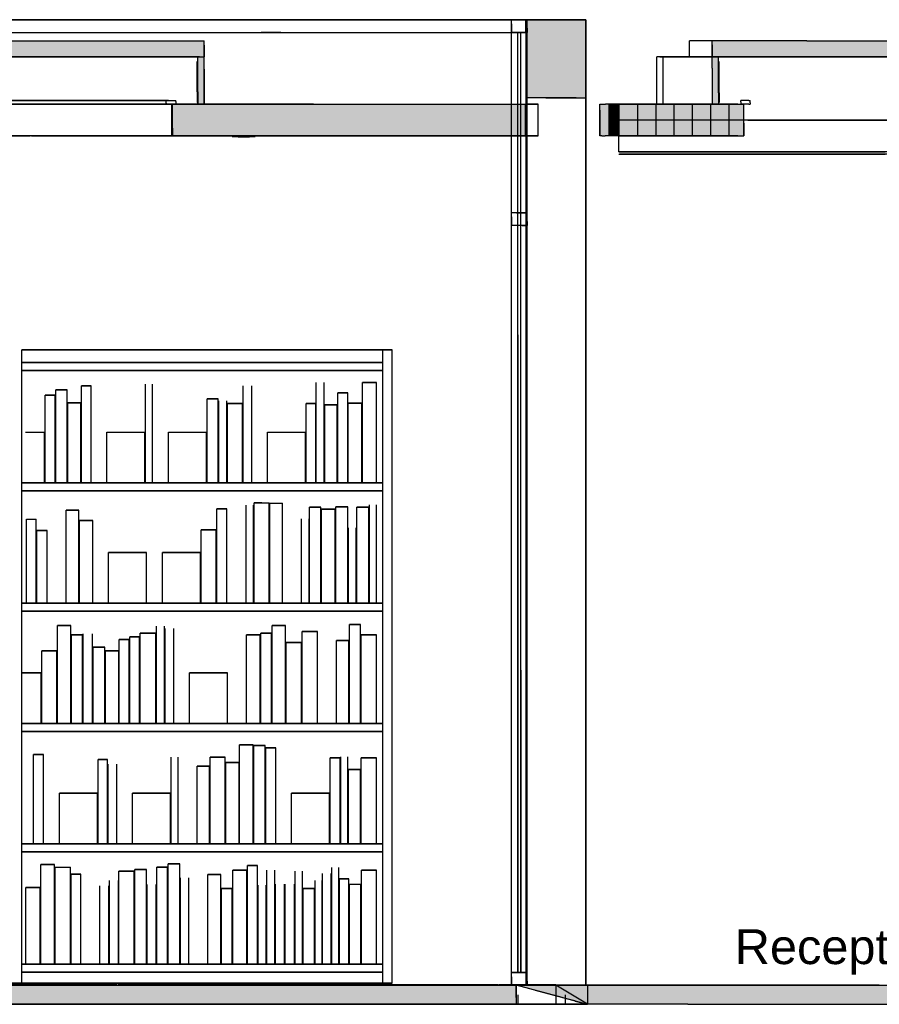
# Model space of a CAD drawing. Header units: millimetres. Extents: x -9985 to 240895, y -184894 to 39395.
# Tile 58 of 164: x 5466 to 8180, y -53295 to -50185. Entities that reach past the tile are written whole.
import ezdxf
from ezdxf.enums import TextEntityAlignment as Align

# ---------------------------------------------------------------- set-up
doc = ezdxf.new("R2010")
doc.units = ezdxf.units.MM
for name, color, linetype in [('S-TAGLIO-CS', 9, 'Continuous'), ('S-TAGLIO-NUOVO', 40, 'Continuous'), ('S-TAGLIO-PAV', 33, 'Continuous'), ('S-TAGLIO-SOFF', 8, 'Continuous'), ('S-TAGLIO-VETRO', 5, 'Continuous'), ('S-TESTI', 7, 'Continuous'), ('S-VISTA', 8, 'Continuous'), ('S-VISTA-ARREDI', 9, 'Continuous')]:
    doc.layers.add(name, color=color, linetype=linetype)
doc.styles.add('VISIO', font='arial.ttf')

msp = doc.modelspace()

# ---------------------------------------------------------------- hatches: boundary and pattern name
at = {"layer": 'S-TAGLIO-CS'}
for points in [[(6028, -50303), (2414, -50303), (1360, -50303), (1354, -50303), (1340, -50303), (1340, -50287), (1340, -50251), (4856, -50251), (6048, -50251), (6048, -50265), (6048, -50303), (6034, -50303), (6028, -50303)], [(8868, -50303), (8268, -50303), (7982, -50303), (7672, -50303), (7668, -50303), (7652, -50303), (7652, -50265), (7652, -50251), (7950, -50251), (8280, -50251), (8888, -50251), (8888, -50277), (8888, -50303), (8878, -50303), (8868, -50303)], [(6028, -50303), (6034, -50303), (6048, -50303), (6048, -50341), (6048, -50451), (6034, -50451), (6028, -50451), (6028, -50413), (6028, -50303)], [(7652, -50303), (7668, -50303), (7672, -50303), (7672, -50417), (7672, -50451), (7668, -50451), (7662, -50451), (7652, -50451), (7652, -50339), (7652, -50303)], [(7062, -50551), (6392, -50551), (5948, -50551), (5948, -50527), (5948, -50451), (5958, -50451), (6028, -50451), (6034, -50451), (6048, -50451), (6392, -50451), (7062, -50451), (7062, -50519), (7062, -50551)], [(7752, -50551), (7732, -50551), (7710, -50551), (7686, -50551), (7662, -50551), (7640, -50551), (7616, -50551), (7592, -50551), (7590, -50551), (7588, -50551), (7314, -50551), (7312, -50551), (7310, -50551), (7308, -50551), (7306, -50551), (7304, -50551), (7296, -50551), (7296, -50471), (7296, -50451), (7304, -50451), (7306, -50451), (7308, -50451), (7310, -50451), (7312, -50451), (7314, -50451), (7316, -50451), (7592, -50451), (7616, -50451), (7640, -50451), (7652, -50451), (7662, -50451), (7668, -50451), (7672, -50451), (7686, -50451), (7710, -50451), (7732, -50451), (7742, -50451), (7752, -50451), (7752, -50511), (7752, -50551)]]:
    msp.add_hatch(color=9, dxfattribs=at).paths.add_polyline_path(points)
at = {"layer": 'S-TAGLIO-NUOVO'}
msp.add_hatch(color=40, dxfattribs=at).paths.add_polyline_path([(7252, -50431), (7222, -50431), (7064, -50431), (7064, -50225), (7064, -50185), (7222, -50185), (7252, -50185), (7252, -50387), (7252, -50395), (7252, -50431)])
at = {"layer": 'S-TAGLIO-PAV'}
for points in [[(7032, -53295), (6456, -53295), (6290, -53295), (6228, -53295), (5898, -53295), (3294, -53295), (3212, -53295), (3108, -53295), (240, -53295), (240, -53269), (240, -53235), (960, -53235), (962, -53235), (964, -53235), (2164, -53235), (2166, -53235), (2168, -53235), (3190, -53235), (3292, -53235), (3368, -53235), (3370, -53235), (3742, -53235), (3812, -53235), (4570, -53235), (4572, -53235), (5772, -53235), (5776, -53235), (6976, -53235), (6978, -53235), (6980, -53235), (7032, -53235), (7032, -53273), (7032, -53295)], [(5772, -53235), (4572, -53235), (4572, -53233), (5112, -53233), (5772, -53233), (5772, -53235)], [(6976, -53235), (5776, -53235), (5776, -53233), (6716, -53233), (6976, -53233), (6976, -53235)], [(7032, -53235), (6980, -53235), (6980, -53233), (7118, -53233), (8180, -53233), (8180, -53235), (7032, -53235)], [(9598, -53289), (9598, -53295), (9570, -53295), (9188, -53295), (9072, -53295), (8980, -53295), (8654, -53295), (8534, -53295), (7576, -53295), (7258, -53295), (7220, -53285), (7218, -53285), (7184, -53275), (7178, -53273), (7032, -53235), (8180, -53235), (8182, -53235), (8398, -53235), (8638, -53235), (8702, -53235), (9210, -53235), (9250, -53235), (9382, -53235), (9384, -53235), (9598, -53235), (9598, -53289)]]:
    msp.add_hatch(color=33, dxfattribs=at).paths.add_polyline_path(points)

# ---------------------------------------------------------------- linework, layer by layer
at = {"layer": 'S-TAGLIO-CS'}
for p, q in [((4855.578, -50252), (6048, -50252)), ((6048, -50265.18), (6048, -50252)), ((7950.771, -50252), (7652, -50252)), ((7652, -50264.096), (7652, -50252)), ((7950.771, -50252), (8280.536, -50252)), ((6048, -50265.18), (6048, -50302)), ((7652, -50264.096), (7652, -50302)), ((2413.125, -50302), (6048, -50302)), ((6026, -50413.281), (6026, -50317)), ((6033.154, -50302), (6028, -50302)), ((6028, -50413.035), (6028, -50302)), ((6033.154, -50302), (6048, -50302)), ((6048, -50341.54), (6048, -50302)), ((7652, -50302), (7981.765, -50302)), ((7667.204, -50302), (7652, -50302)), ((7652, -50338.288), (7652, -50302)), ((7667.204, -50302), (7672, -50302)), ((7672, -50416.135), (7672, -50302)), ((7674, -50415.953), (7674, -50317)), ((8267.484, -50302), (7981.765, -50302)), ((6048, -50341.54), (6048, -50452)), ((7652, -50338.288), (7652, -50452)), ((6028, -50413.035), (6028, -50452)), ((5935.064, -50440), (5928, -50440)), ((5928, -50449.137), (5928, -50440)), ((5935.064, -50440), (5958, -50440)), ((5958, -50442.944), (5958, -50440)), ((5958, -50442.944), (5958, -50452)), ((6026, -50413.281), (6026, -50447)), ((7672, -50416.135), (7672, -50452)), ((7674, -50415.953), (7674, -50447)), ((7759.945, -50440), (7742, -50440)), ((7742, -50444.876), (7742, -50440)), ((7767.985, -50440), (7759.945, -50440)), ((7767.985, -50440), (7772, -50440)), ((7772, -50447.184), (7772, -50440)), ((5928, -50449.137), (5928, -50452)), ((5935.064, -50452), (5928, -50452)), ((5958, -50452), (5935.064, -50452)), ((6392.784, -50452), (5948, -50452)), ((5948, -50527.688), (5948, -50452)), ((6033.154, -50452), (6028, -50452)), ((6048, -50452), (6033.154, -50452)), ((6392.784, -50452), (7062, -50452)), ((7062, -50518.443), (7062, -50452)), ((7297, -50452), (7303.258, -50452)), ((7297, -50470.593), (7297, -50452)), ((7297, -50470.593), (7297, -50552)), ((7303.262, -50452), (7306.029, -50452)), ((7306.665, -50452), (7307.278, -50452)), ((7307.586, -50452), (7308.198, -50452)), ((7308.198, -50452), (7308.814, -50452)), ((7308.814, -50452), (7309.427, -50452)), ((7309.427, -50452), (7310.34, -50452)), ((7310.34, -50452), (7310.955, -50452)), ((7310.955, -50452), (7311.869, -50452)), ((7311.869, -50452), (7312.784, -50452)), ((7312.784, -50452), (7313.7, -50452)), ((7313.7, -50452), (7314.611, -50452)), ((7314.611, -50452), (7315.522, -50452)), ((7591.176, -50452), (7315.522, -50452)), ((7615.328, -50452), (7591.176, -50452)), ((7639.104, -50452), (7615.328, -50452)), ((7662.426, -50452), (7639.104, -50452)), ((7667.204, -50452), (7652, -50452)), ((7686.124, -50452), (7662.426, -50452)), ((7672, -50452), (7667.204, -50452)), ((7709.773, -50452), (7686.124, -50452)), ((7732.95, -50452), (7709.773, -50452)), ((7732.95, -50452), (7752, -50452)), ((7742, -50444.876), (7742, -50452)), ((7759.945, -50452), (7742, -50452)), ((7752, -50511.539), (7752, -50452)), ((7767.985, -50452), (7759.945, -50452)), ((7767.985, -50452), (7772, -50452)), ((7772, -50447.184), (7772, -50452)), ((5948, -50527.688), (5948, -50552)), ((7062, -50518.443), (7062, -50552)), ((7752, -50511.539), (7752, -50552)), ((6392.784, -50552), (5948, -50552)), ((6136.37, -50554), (6206.669, -50554)), ((6154.833, -50555), (6189.318, -50555)), ((6189.318, -50555), (6191.167, -50555)), ((6206.669, -50554), (6208.63, -50554)), ((7062, -50552), (6392.784, -50552)), ((7303.258, -50552), (7297, -50552)), ((7303.262, -50552), (7306.029, -50552)), ((7306.665, -50552), (7307.278, -50552)), ((7307.586, -50552), (7308.198, -50552)), ((7308.198, -50552), (7308.814, -50552)), ((7308.814, -50552), (7309.427, -50552)), ((7309.427, -50552), (7310.34, -50552)), ((7310.34, -50552), (7310.955, -50552)), ((7310.955, -50552), (7311.869, -50552)), ((7311.869, -50552), (7312.784, -50552)), ((7312.784, -50552), (7313.7, -50552)), ((7588.727, -50552), (7313.7, -50552)), ((7589.951, -50552), (7588.727, -50552)), ((7591.176, -50552), (7589.951, -50552)), ((7615.328, -50552), (7591.176, -50552)), ((7639.104, -50552), (7615.328, -50552)), ((7662.426, -50552), (7639.104, -50552)), ((7686.124, -50552), (7662.426, -50552)), ((7709.773, -50552), (7686.124, -50552)), ((7732.95, -50552), (7709.773, -50552)), ((7732.95, -50552), (7752, -50552))]:
    msp.add_line(p, q, dxfattribs=at)
at = {"layer": 'S-TAGLIO-NUOVO'}
for p, q in [((7063, -50225.884), (7063, -50185)), ((7221.551, -50185), (7063, -50185)), ((7221.551, -50185), (7253, -50185)), ((7253, -50386.883), (7253, -50185)), ((7063, -50225.884), (7063, -50432)), ((7253, -50394.304), (7253, -50386.883)), ((7253, -50394.304), (7253, -50432)), ((7222.796, -50432), (7063, -50432)), ((7222.796, -50432), (7253, -50432))]:
    msp.add_line(p, q, dxfattribs=at)
at = {"layer": 'S-TAGLIO-PAV'}
for p, q in [((3812.01, -53235), (8397.716, -53235)), ((5112.63, -53233), (5773, -53233)), ((5773, -53234.101), (5773, -53233)), ((5773, -53234.101), (5773, -53235)), ((5773, -53235), (5775.019, -53235)), ((5775.026, -53235), (5776, -53235)), ((6716.63, -53233), (5776, -53233)), ((5776, -53234.568), (5776, -53233)), ((6716.63, -53233), (6976, -53233)), ((6976, -53233.432), (6976, -53235)), ((6977.955, -53235), (6976, -53235)), ((6977.963, -53235), (6979, -53235)), ((7117.63, -53233), (6979, -53233)), ((6979, -53233.231), (6979, -53235)), ((7033, -53273.725), (7033, -53235)), ((7178.22, -53273.725), (7033, -53235)), ((7117.63, -53233), (8179, -53233)), ((8179, -53234.769), (8179, -53233)), ((8179, -53235), (8179.519, -53235)), ((7033, -53273.725), (7033, -53295)), ((7184.464, -53275.39), (7178.22, -53273.725)), ((3293.319, -53295), (5897.417, -53295)), ((6227.94, -53295), (5897.417, -53295)), ((6289.506, -53295), (6227.94, -53295)), ((6455.039, -53295), (6289.506, -53295)), ((6455.039, -53295), (7033, -53295)), ((7218.703, -53284.521), (7184.464, -53275.39)), ((7219.576, -53284.696), (7218.703, -53284.521)), ((7219.576, -53284.696), (7258, -53295)), ((7575.386, -53295), (7258, -53295)), ((7575.386, -53295), (8533.212, -53295))]:
    msp.add_line(p, q, dxfattribs=at)
at = {"layer": 'S-TAGLIO-SOFF'}
for p, q in [((3795.881, -50225), (6227.94, -50225)), ((6289.506, -50225), (6227.94, -50225)), ((6289.506, -50225), (7033, -50225))]:
    msp.add_line(p, q, dxfattribs=at)
at = {"layer": 'S-TAGLIO-VETRO'}
for p, q in [((7034.08, -50185), (7018, -50185)), ((7018, -50197.864), (7018, -50185)), ((7034.08, -50185), (7068, -50185)), ((7068, -50212.136), (7068, -50185)), ((7018, -50197.864), (7018, -50225)), ((7051.92, -50225), (7018, -50225)), ((7041.216, -50225), (7038, -50225)), ((7038, -51180.153), (7038, -50225)), ((7041.216, -50225), (7048, -50225)), ((7048, -52239.847), (7048, -50225)), ((7051.92, -50225), (7068, -50225)), ((7068, -50212.136), (7068, -50225)), ((7034.08, -50795), (7018, -50795)), ((7018, -50807.864), (7018, -50795)), ((7018, -50807.864), (7018, -50835)), ((7034.08, -50795), (7068, -50795)), ((7068, -50822.136), (7068, -50795)), ((7051.92, -50835), (7018, -50835)), ((7051.92, -50835), (7068, -50835)), ((7068, -50822.136), (7068, -50835)), ((7038, -51180.153), (7038, -53195)), ((7048, -52239.847), (7048, -53195)), ((7034.08, -53195), (7018, -53195)), ((7018, -53207.864), (7018, -53195)), ((7018, -53207.864), (7018, -53235)), ((7034.08, -53195), (7068, -53195)), ((7044.784, -53195), (7038, -53195)), ((7044.784, -53195), (7048, -53195)), ((7068, -53222.136), (7068, -53195)), ((7051.92, -53235), (7018, -53235)), ((7051.92, -53235), (7068, -53235)), ((7068, -53222.136), (7068, -53235))]:
    msp.add_line(p, q, dxfattribs=at)
at = {"layer": 'S-VISTA'}
for p, q in [((383, -50185), (7063, -50185)), ((7063, -50185), (478, -50185)), ((3728, -50185), (7063, -50185)), ((3843, -50185), (7063, -50185)), ((7186, -50185), (5289, -50185)), ((7186, -50185), (5289, -50185)), ((5493, -50185), (7186, -50185)), ((7186, -50185), (5558, -50185)), ((7018, -50185), (7068, -50185)), ((7068, -50185), (7018, -50185)), ((7018, -53235), (7018, -50185)), ((7018, -53235), (7018, -50185)), ((7068, -50185), (7018, -50185)), ((7018, -50225), (7018, -50185)), ((7018, -50185), (7068, -50185)), ((7068, -50185), (7018, -50185)), ((7018, -50185), (7068, -50185)), ((7068, -50185), (7018, -50185)), ((7018, -50185), (7068, -50185)), ((7068, -50185), (7018, -50185)), ((7018, -50185), (7068, -50185)), ((7068, -50185), (7018, -50185)), ((7018, -50185), (7068, -50185)), ((7068, -50185), (7018, -50185)), ((7018, -50185), (7068, -50185)), ((7068, -50185), (7018, -50185)), ((7033, -50185), (7098, -50185)), ((7253, -50185), (7033, -50185)), ((7063, -50185), (7253, -50185)), ((7063, -50185), (7063, -53235)), ((7068, -53235), (7068, -50185)), ((7068, -53235), (7068, -50185)), ((7068, -50225), (7068, -50185)), ((7068, -50385), (7068, -50185)), ((7068, -50435), (7068, -50185)), ((7068, -50435), (7068, -50185)), ((7068, -50225), (7068, -50185)), ((7068, -50225), (7068, -50185)), ((7098, -50185), (7178, -50185)), ((7178, -50185), (7253, -50185)), ((7253, -53235), (7253, -50185)), ((7253, -50185), (7253, -50432)), ((5504.875, -50225), (7033, -50225)), ((7068, -50225), (7018, -50225)), ((7018, -50225), (7068, -50225)), ((7068, -50225), (7018, -50225)), ((7018, -53195), (7018, -50225)), ((7018, -53195), (7018, -50225)), ((7038, -53195), (7038, -50225)), ((7048, -53195), (7048, -50225)), ((7068, -53195), (7068, -50225)), ((7068, -53195), (7068, -50225)), ((7068, -50426.356), (7068, -50225)), ((7068, -50426.356), (7068, -50225)), ((1112, -50252), (6048, -50252)), ((6048, -50302), (6048, -50252)), ((7652, -50252), (7580, -50252)), ((7580, -50302), (7580, -50252)), ((7652, -50302), (7652, -50252)), ((6028, -50302), (1341.567, -50302)), ((1363.837, -50302), (6048, -50302)), ((1363.837, -50302), (6048, -50302)), ((6028, -50452), (6028, -50302)), ((6048, -50452), (6048, -50302)), ((7520, -50302), (7477, -50302)), ((7477, -50452), (7477, -50302)), ((7477, -50452), (7477, -50302)), ((7487, -50302), (7521, -50302)), ((7497, -50452), (7497, -50302)), ((7497, -50452), (7497, -50302)), ((7519, -50302), (7574, -50302)), ((7576, -50302), (7520, -50302)), ((7521, -50302), (7556, -50302)), ((7558, -50302), (7524, -50302)), ((7556, -50302), (7590, -50302)), ((7593, -50302), (7558, -50302)), ((7574, -50302), (7628, -50302)), ((7631, -50302), (7576, -50302)), ((7652, -50302), (7580, -50302)), ((7652, -50302), (7580, -50302)), ((7590, -50302), (7624, -50302)), ((7628, -50302), (7593, -50302)), ((7600, -50302), (7672, -50302)), ((7624, -50302), (7658, -50302)), ((7628, -50302), (7683, -50302)), ((7662, -50302), (7628, -50302)), ((7686, -50302), (7631, -50302)), ((7658, -50302), (7692, -50302)), ((7696, -50302), (7662, -50302)), ((7683, -50302), (7737, -50302)), ((7740, -50302), (7686, -50302)), ((7692, -50302), (7726, -50302)), ((7731, -50302), (7696, -50302)), ((7726, -50302), (7760, -50302)), ((7765, -50302), (7731, -50302)), ((7737, -50302), (7792, -50302)), ((7795, -50302), (7740, -50302)), ((7760, -50302), (7793, -50302)), ((7799, -50302), (7765, -50302)), ((7792, -50302), (7846, -50302)), ((7793, -50302), (7827, -50302)), ((7850, -50302), (7795, -50302)), ((7832, -50302), (7799, -50302)), ((7827, -50302), (7860, -50302)), ((7866, -50302), (7832, -50302)), ((7846, -50302), (7900, -50302)), ((7904, -50302), (7850, -50302)), ((7860, -50302), (7893, -50302)), ((7900, -50302), (7866, -50302)), ((7893, -50302), (7926, -50302)), ((7900, -50302), (7954, -50302)), ((7933, -50302), (7900, -50302)), ((7958, -50302), (7904, -50302)), ((7926, -50302), (7959, -50302)), ((7966, -50302), (7933, -50302)), ((7954, -50302), (8008, -50302)), ((8012, -50302), (7958, -50302)), ((7959, -50302), (7992, -50302)), ((7999, -50302), (7966, -50302)), ((7992, -50302), (8024, -50302)), ((8032, -50302), (7999, -50302)), ((8008, -50302), (8061, -50302)), ((8066, -50302), (8012, -50302)), ((8024, -50302), (8056, -50302)), ((8064, -50302), (8032, -50302)), ((8056, -50302), (8088, -50302)), ((8061, -50302), (8114, -50302)), ((8096, -50302), (8064, -50302)), ((8120, -50302), (8066, -50302)), ((8088, -50302), (8120, -50302)), ((8128, -50302), (8096, -50302)), ((8114, -50302), (8167, -50302)), ((8120, -50302), (8152, -50302)), ((8173, -50302), (8120, -50302)), ((8160, -50302), (8128, -50302)), ((8152, -50302), (8183, -50302)), ((8192, -50302), (8160, -50302)), ((8167, -50302), (8220, -50302)), ((8226, -50302), (8173, -50302)), ((5928, -50440), (1381.043, -50440)), ((1388.638, -50440), (5958, -50440)), ((7126.333, -50432), (7253, -50432)), ((7253, -50432), (7253, -53235)), ((7253, -50432), (7253, -53235)), ((1363.837, -50452), (6048, -50452)), ((5928, -50452), (1381.043, -50452)), ((1388.638, -50452), (5958, -50452)), ((6028, -50452), (1391.959, -50452)), ((5946, -50452), (4088, -50452)), ((5946, -50552), (5946, -50452)), ((5948, -50552), (5948, -50452)), ((6018.806, -50452), (7102, -50452)), ((7102, -50452), (7062, -50452)), ((7062, -50552), (7062, -50452)), ((7082, -50452), (7102, -50452)), ((7102, -50552), (7102, -50452)), ((7102, -50552), (7102, -50452)), ((7297, -50552), (7297, -50452)), ((7327, -50552), (7327, -50452)), ((7327, -50552), (7327, -50452)), ((7327, -50552), (7327, -50452)), ((7327, -50552), (7327, -50452)), ((7328, -50552), (7328, -50452)), ((7328, -50552), (7328, -50452)), ((7328, -50552), (7328, -50452)), ((7328, -50552), (7328, -50452)), ((7329, -50552), (7329, -50452)), ((7329, -50552), (7329, -50452)), ((7331, -50552), (7331, -50452)), ((7331, -50552), (7331, -50452)), ((7332, -50552), (7332, -50452)), ((7332, -50552), (7332, -50452)), ((7334, -50552), (7334, -50452)), ((7334, -50552), (7334, -50452)), ((7336, -50552), (7336, -50452)), ((7336, -50552), (7336, -50452)), ((7338, -50552), (7338, -50452)), ((7339, -50552), (7339, -50452)), ((7341, -50552), (7341, -50452)), ((7341, -50552), (7341, -50452)), ((7343, -50552), (7343, -50452)), ((7344, -50552), (7344, -50452)), ((7346, -50552), (7346, -50452)), ((7346, -50552), (7346, -50452)), ((7349, -50552), (7349, -50452)), ((7349, -50552), (7349, -50452)), ((7352, -50552), (7352, -50452)), ((7352, -50552), (7352, -50452)), ((7355, -50552), (7355, -50452)), ((7355, -50552), (7355, -50452)), ((7358, -50452), (7417, -50452)), ((7358, -50552), (7358, -50452)), ((7405, -50452), (7373, -50452)), ((7437, -50452), (7405, -50452)), ((7417, -50452), (7475, -50452)), ((7417, -50552), (7417, -50452)), ((7469, -50452), (7437, -50452)), ((7502, -50452), (7469, -50452)), ((7475, -50452), (7532, -50452)), ((7475, -50552), (7475, -50452)), ((7517.5, -50452), (7502, -50452)), ((7532, -50452), (7590, -50452)), ((7532, -50552), (7532, -50452)), ((7590, -50452), (7648, -50452)), ((7590, -50552), (7590, -50452)), ((7648, -50452), (7705, -50452)), ((7648, -50552), (7648, -50452)), ((7705, -50452), (7752, -50452)), ((7705, -50552), (7705, -50452)), ((7752, -50552), (7752, -50452)), ((7357, -50602), (7357, -50502)), ((7357, -50602), (7357, -50502)), ((7416, -50502), (7359, -50502)), ((7473, -50502), (7416, -50502)), ((7530, -50502), (7473, -50502)), ((7587, -50502), (7530, -50502)), ((7644, -50502), (7587, -50502)), ((7701, -50502), (7644, -50502)), ((7758, -50502), (7701, -50502)), ((7815, -50502), (7758, -50502)), ((7764.5, -50502), (7792, -50502)), ((7795, -50502), (7767.5, -50502)), ((7792, -50502), (7846, -50502)), ((7850, -50502), (7795, -50502)), ((7871, -50502), (7815, -50502)), ((7846, -50502), (7900, -50502)), ((7904, -50502), (7850, -50502)), ((7927, -50502), (7871, -50502)), ((7900, -50502), (7954, -50502)), ((7958, -50502), (7904, -50502)), ((7984, -50502), (7927, -50502)), ((7954, -50502), (8008, -50502)), ((8012, -50502), (7958, -50502)), ((8039, -50502), (7984, -50502)), ((8008, -50502), (8061, -50502)), ((8066, -50502), (8012, -50502)), ((8095, -50502), (8039, -50502)), ((8061, -50502), (8114, -50502)), ((8120, -50502), (8066, -50502)), ((8151, -50502), (8095, -50502)), ((8114, -50502), (8167, -50502)), ((8173, -50502), (8120, -50502)), ((8206, -50502), (8151, -50502)), ((8167, -50502), (8220, -50502)), ((8226, -50502), (8173, -50502)), ((7068, -53195), (7068, -50527.034)), ((7068, -53195), (7068, -50527.034)), ((7068, -53235), (7068, -50535)), ((7068, -53235), (7068, -50535)), ((5946, -50552), (4088, -50552)), ((4535, -50552), (5499, -50552)), ((5503, -50552), (7102, -50552)), ((7102, -50552), (7062, -50552)), ((7082, -50552), (7102, -50552)), ((7358, -50552), (7417, -50552)), ((7389, -50552), (7373, -50552)), ((7417, -50552), (7475, -50552)), ((7475, -50552), (7532, -50552)), ((7532, -50552), (7590, -50552)), ((7590, -50552), (7648, -50552)), ((7648, -50552), (7705, -50552)), ((7705, -50552), (7752, -50552)), ((7357, -50602), (7414, -50602)), ((7357, -50610), (7414, -50610)), ((7416, -50602), (7359, -50602)), ((7416, -50602), (7359, -50602)), ((7416, -50610), (7359, -50610)), ((7375, -50602), (7408, -50602)), ((7375, -50602), (7408, -50602)), ((7375, -50610), (7408, -50610)), ((7410, -50602), (7377, -50602)), ((7410, -50610), (7377, -50610)), ((7408, -50602), (7440, -50602)), ((7408, -50602), (7440, -50602)), ((7408, -50610), (7440, -50610)), ((7443, -50602), (7410, -50602)), ((7443, -50610), (7410, -50610)), ((7414, -50602), (7471, -50602)), ((7414, -50610), (7471, -50610)), ((7473, -50602), (7416, -50602)), ((7473, -50602), (7416, -50602)), ((7473, -50610), (7416, -50610)), ((7440, -50602), (7473, -50602)), ((7440, -50602), (7473, -50602)), ((7440, -50610), (7473, -50610)), ((7476, -50602), (7443, -50602)), ((7476, -50610), (7443, -50610)), ((7471, -50602), (7528, -50602)), ((7471, -50610), (7528, -50610)), ((7530, -50602), (7473, -50602)), ((7473, -50602), (7505, -50602)), ((7530, -50602), (7473, -50602)), ((7473, -50602), (7505, -50602)), ((7530, -50610), (7473, -50610)), ((7473, -50610), (7505, -50610)), ((7509, -50602), (7476, -50602)), ((7509, -50610), (7476, -50610)), ((7505, -50602), (7538, -50602)), ((7505, -50602), (7538, -50602)), ((7505, -50610), (7538, -50610)), ((7542, -50602), (7509, -50602)), ((7542, -50610), (7509, -50610)), ((7528, -50602), (7584, -50602)), ((7528, -50610), (7584, -50610)), ((7587, -50602), (7530, -50602)), ((7587, -50602), (7530, -50602)), ((7587, -50610), (7530, -50610)), ((7538, -50602), (7570, -50602)), ((7538, -50602), (7570, -50602)), ((7538, -50610), (7570, -50610)), ((7575, -50602), (7542, -50602)), ((7575, -50610), (7542, -50610)), ((7570, -50602), (7603, -50602)), ((7570, -50602), (7603, -50602)), ((7570, -50610), (7603, -50610)), ((7608, -50602), (7575, -50602)), ((7608, -50610), (7575, -50610)), ((7584, -50602), (7641, -50602)), ((7584, -50610), (7641, -50610)), ((7644, -50602), (7587, -50602)), ((7644, -50602), (7587, -50602)), ((7644, -50610), (7587, -50610)), ((7603, -50602), (7635, -50602)), ((7603, -50602), (7635, -50602)), ((7603, -50610), (7635, -50610)), ((7641, -50602), (7608, -50602)), ((7641, -50610), (7608, -50610)), ((7635, -50602), (7667, -50602)), ((7635, -50602), (7667, -50602)), ((7635, -50610), (7667, -50610)), ((7641, -50602), (7697, -50602)), ((7673, -50602), (7641, -50602)), ((7641, -50610), (7697, -50610)), ((7673, -50610), (7641, -50610)), ((7701, -50602), (7644, -50602)), ((7701, -50602), (7644, -50602)), ((7701, -50610), (7644, -50610)), ((7667, -50602), (7699, -50602)), ((7667, -50602), (7699, -50602)), ((7667, -50610), (7699, -50610)), ((7706, -50602), (7673, -50602)), ((7706, -50610), (7673, -50610)), ((7697, -50602), (7754, -50602)), ((7697, -50610), (7754, -50610)), ((7699, -50602), (7731, -50602)), ((7699, -50602), (7731, -50602)), ((7699, -50610), (7731, -50610)), ((7758, -50602), (7701, -50602)), ((7758, -50602), (7701, -50602)), ((7758, -50610), (7701, -50610)), ((7738, -50602), (7706, -50602)), ((7738, -50610), (7706, -50610)), ((7731, -50602), (7762, -50602)), ((7731, -50602), (7762, -50602)), ((7731, -50610), (7762, -50610)), ((7770, -50602), (7738, -50602)), ((7770, -50610), (7738, -50610)), ((7754, -50602), (7810, -50602)), ((7754, -50610), (7810, -50610)), ((7815, -50602), (7758, -50602)), ((7815, -50602), (7758, -50602)), ((7815, -50610), (7758, -50610)), ((7762, -50602), (7794, -50602)), ((7762, -50602), (7794, -50602)), ((7762, -50610), (7794, -50610)), ((7802, -50602), (7770, -50602)), ((7802, -50610), (7770, -50610)), ((7794, -50602), (7825, -50602)), ((7794, -50602), (7825, -50602)), ((7794, -50610), (7825, -50610)), ((7834, -50602), (7802, -50602)), ((7834, -50610), (7802, -50610)), ((7810, -50602), (7866, -50602)), ((7810, -50610), (7866, -50610)), ((7871, -50602), (7815, -50602)), ((7871, -50602), (7815, -50602)), ((7871, -50610), (7815, -50610)), ((7825, -50602), (7857, -50602)), ((7825, -50602), (7857, -50602)), ((7825, -50610), (7857, -50610)), ((7866, -50602), (7834, -50602)), ((7866, -50610), (7834, -50610)), ((7857, -50602), (7888, -50602)), ((7857, -50602), (7888, -50602)), ((7857, -50610), (7888, -50610)), ((7866, -50602), (7922, -50602)), ((7897, -50602), (7866, -50602)), ((7866, -50610), (7922, -50610)), ((7897, -50610), (7866, -50610)), ((7927, -50602), (7871, -50602)), ((7927, -50602), (7871, -50602)), ((7927, -50610), (7871, -50610)), ((7888, -50602), (7919, -50602)), ((7888, -50602), (7919, -50602)), ((7888, -50610), (7919, -50610)), ((7929, -50602), (7897, -50602)), ((7929, -50610), (7897, -50610)), ((7919, -50602), (7950, -50602)), ((7919, -50602), (7950, -50602)), ((7919, -50610), (7950, -50610)), ((7922, -50602), (7977, -50602)), ((7922, -50610), (7977, -50610)), ((7984, -50602), (7927, -50602)), ((7984, -50602), (7927, -50602)), ((7984, -50610), (7927, -50610)), ((7960, -50602), (7929, -50602)), ((7960, -50610), (7929, -50610)), ((7950, -50602), (7980, -50602)), ((7950, -50602), (7980, -50602)), ((7950, -50610), (7980, -50610)), ((7991, -50602), (7960, -50602)), ((7991, -50610), (7960, -50610)), ((7977, -50602), (8033, -50602)), ((7977, -50610), (8033, -50610)), ((7980, -50602), (8011, -50602)), ((7980, -50602), (8011, -50602)), ((7980, -50610), (8011, -50610)), ((8039, -50602), (7984, -50602)), ((8039, -50602), (7984, -50602)), ((8039, -50610), (7984, -50610)), ((8022, -50602), (7991, -50602)), ((8022, -50610), (7991, -50610)), ((8011, -50602), (8041, -50602)), ((8011, -50602), (8041, -50602)), ((8011, -50610), (8041, -50610)), ((8053, -50602), (8022, -50602)), ((8053, -50610), (8022, -50610)), ((8033, -50602), (8088, -50602)), ((8033, -50610), (8088, -50610)), ((8095, -50602), (8039, -50602)), ((8095, -50602), (8039, -50602)), ((8095, -50610), (8039, -50610)), ((8041, -50602), (8071, -50602)), ((8041, -50602), (8071, -50602)), ((8041, -50610), (8071, -50610)), ((8083, -50602), (8053, -50602)), ((8083, -50610), (8053, -50610)), ((8113, -50602), (8083, -50602)), ((8113, -50610), (8083, -50610)), ((8088, -50602), (8143, -50602)), ((8088, -50610), (8143, -50610)), ((8151, -50602), (8095, -50602)), ((8151, -50602), (8095, -50602)), ((8151, -50610), (8095, -50610)), ((8100, -50602), (8130, -50602)), ((8100, -50602), (8130, -50602)), ((8100, -50610), (8130, -50610)), ((8143, -50602), (8113, -50602)), ((8143, -50610), (8113, -50610)), ((8143, -50602), (8198, -50602)), ((8173, -50602), (8143, -50602)), ((8143, -50610), (8198, -50610)), ((8173, -50610), (8143, -50610)), ((8206, -50602), (8151, -50602)), ((8206, -50602), (8151, -50602)), ((8206, -50610), (8151, -50610)), ((7068, -50795), (7018, -50795)), ((7018, -50835), (7018, -50795)), ((7068, -50835), (7068, -50795)), ((7068, -50835), (7068, -50795)), ((7068, -50835), (7018, -50835)), ((7068, -53195), (7018, -53195)), ((7018, -53235), (7018, -53195)), ((7018, -53195), (7068, -53195)), ((7068, -53195), (7018, -53195)), ((7068, -53235), (7068, -53195)), ((7068, -53235), (7068, -53195)), ((4573, -53233), (5773, -53233)), ((4573, -53233), (5773, -53233)), ((4573, -53235), (5773, -53235)), ((4573, -53235), (5773, -53235)), ((5395.5, -53235), (7063, -53235)), ((5773, -53233), (5403, -53233)), ((5403, -53235), (7033, -53235)), ((5773, -53235), (5403, -53235)), ((5776, -53233), (6976, -53233)), ((6976, -53233), (5776, -53233)), ((5776, -53233), (6976, -53233)), ((5776, -53233), (6976, -53233)), ((5776, -53233), (6976, -53233)), ((6976, -53235), (5776, -53235)), ((5776, -53235), (6976, -53235)), ((5776, -53235), (6976, -53235)), ((5776, -53235), (6976, -53235)), ((5776, -53235), (6976, -53235)), ((7033, -53233), (6979, -53233)), ((6979, -53233), (8179, -53233)), ((6979, -53233), (8179, -53233)), ((7033, -53235), (6979, -53235)), ((6979, -53235), (8179, -53235)), ((6979, -53235), (8179, -53235)), ((7018, -53235), (7068, -53235)), ((7068, -53235), (7018, -53235)), ((7068, -53235), (7018, -53235)), ((7033, -53235), (7033, -53295)), ((7043, -53235), (7068, -53235)), ((7068, -53235), (7043, -53235)), ((7043, -53235), (7068, -53235)), ((7068, -53235), (7043, -53235)), ((7043, -53235), (7068, -53235)), ((7068, -53235), (7043, -53235)), ((7043, -53235), (7068, -53235)), ((7063, -53235), (7253, -53235)), ((7063, -53235), (7253, -53235)), ((7065.5, -53235), (7098, -53235)), ((7068, -53235), (7068, -53215)), ((7253, -53235), (7088, -53235)), ((7089.864, -53233), (8179, -53233)), ((7089.864, -53233), (8179, -53233)), ((7089.864, -53233), (8179, -53233)), ((7089.864, -53233), (8179, -53233)), ((7089.864, -53235), (8179, -53235)), ((7089.864, -53235), (8179, -53235)), ((7089.864, -53235), (8179, -53235)), ((7089.864, -53235), (8179, -53235)), ((7158, -53233), (7095.5, -53233)), ((7095.5, -53235), (7158, -53235)), ((7098, -53233), (7158, -53233)), ((7098, -53235), (7178, -53235)), ((7158, -53235), (7098, -53235)), ((7158, -53235), (7158, -53295)), ((7258, -53295), (7158, -53235)), ((7178, -53235), (7253, -53235)), ((7229, -53233), (8179, -53233)), ((7229, -53233), (8179, -53233)), ((7229, -53235), (8179, -53235)), ((7229, -53235), (8179, -53235)), ((7241.364, -53233), (8179, -53233)), ((7241.364, -53233), (8179, -53233)), ((7241.364, -53235), (8179, -53235)), ((7241.364, -53235), (8179, -53235)), ((7258, -53235), (7258, -53295)), ((7033, -53265), (7033, -53295)), ((7033, -53265), (7033, -53295)), ((7038, -53265), (7038, -53295)), ((7038, -53265.5), (7038, -53295)), ((7093, -53250.75), (7258, -53295)), ((7188, -53265), (7188, -53295)), ((7038, -53295), (108, -53295)), ((7188, -53295), (1106, -53295)), ((5228, -53295), (7033, -53295)), ((5403, -53295), (7033, -53295)), ((7033, -53295), (7158, -53295)), ((7158, -53295), (7038, -53295)), ((7258, -53295), (7158, -53295)), ((7158, -53295), (7258, -53295)), ((7258, -53295), (7188, -53295))]:
    msp.add_line(p, q, dxfattribs=at)
at = {"layer": 'S-VISTA-ARREDI'}
for p, q in [((5472, -51478), (5472, -51228)), ((5472, -53228), (5472, -51228)), ((6612, -51228), (5472, -51228)), ((5472, -51228), (6612, -51228)), ((5472, -51478), (5472, -51228)), ((5472, -51478), (5472, -51228)), ((6642, -51228), (6612, -51228)), ((6612, -51228), (6642, -51228)), ((6612, -53228), (6612, -51228)), ((6612, -53228), (6612, -51228)), ((6612, -53228), (6612, -51228)), ((6612, -53228), (6612, -51228)), ((6642, -53228), (6642, -51228)), ((6642, -53228), (6642, -51228)), ((6612, -51268), (5472, -51268)), ((5472, -51268), (6612, -51268)), ((6612, -51293), (5472, -51293)), ((5472, -51293), (6612, -51293)), ((5691, -51341), (5661, -51341)), ((5661, -51341), (5691, -51341)), ((5661, -51392.167), (5661, -51341)), ((5661, -51648), (5661, -51341)), ((5691, -51648), (5691, -51341)), ((5691, -51648), (5691, -51341)), ((5863, -51440), (5863, -51336)), ((5863, -51648), (5863, -51336)), ((5885, -51648), (5885, -51336)), ((5885, -51648), (5885, -51336)), ((6171, -51393), (6171, -51342)), ((6171, -51648), (6171, -51342)), ((6198, -51648), (6198, -51342)), ((6198, -51648), (6198, -51342)), ((6402, -51436.667), (6402, -51331)), ((6402, -51648), (6402, -51331)), ((6427, -51383.833), (6427, -51331)), ((6427, -51648), (6427, -51331)), ((6592, -51331), (6548, -51331)), ((6548, -51331), (6592, -51331)), ((6548, -51383.833), (6548, -51331)), ((6548, -51648), (6548, -51331)), ((6592, -51648), (6592, -51331)), ((6592, -51648), (6592, -51331)), ((5578, -51371), (5546, -51371)), ((5546, -51371), (5578, -51371)), ((5546, -51481.8), (5546, -51371)), ((5546, -51648), (5546, -51371)), ((5578, -51481.8), (5578, -51371)), ((5578, -51648), (5578, -51371)), ((5615, -51354), (5580, -51354)), ((5580, -51354), (5615, -51354)), ((5580, -51471.6), (5580, -51354)), ((5580, -51648), (5580, -51354)), ((5615, -51648), (5615, -51354)), ((6501, -51364), (6470, -51364)), ((6470, -51364), (6501, -51364)), ((6470, -51648), (6470, -51364)), ((6501, -51648), (6501, -51364)), ((5659, -51395), (5617, -51395)), ((5617, -51395), (5659, -51395)), ((5617, -51648), (5617, -51395)), ((5659, -51648), (5659, -51395)), ((6092, -51383), (6057, -51383)), ((6057, -51383), (6092, -51383)), ((6057, -51436), (6057, -51383)), ((6057, -51648), (6057, -51383)), ((6092, -51648), (6092, -51383)), ((6092, -51648), (6092, -51383)), ((6094, -51648), (6094, -51389)), ((6094, -51648), (6094, -51389)), ((6120, -51648), (6120, -51389)), ((6120, -51648), (6120, -51389)), ((6169, -51397), (6122, -51397)), ((6122, -51397), (6169, -51397)), ((6122, -51648), (6122, -51397)), ((6122, -51648), (6122, -51397)), ((6169, -51648), (6169, -51397)), ((6400, -51397), (6370, -51397)), ((6370, -51397), (6400, -51397)), ((6370, -51447.2), (6370, -51397)), ((6370, -51648), (6370, -51397)), ((6400, -51447.2), (6400, -51397)), ((6400, -51648), (6400, -51397)), ((6468, -51402), (6429, -51402)), ((6429, -51402), (6468, -51402)), ((6429, -51648), (6429, -51402)), ((6468, -51648), (6468, -51402)), ((6546, -51396), (6503, -51396)), ((6503, -51396), (6546, -51396)), ((6503, -51648), (6503, -51396)), ((6546, -51648), (6546, -51396)), ((5484, -51488), (5544, -51488)), ((5544, -51648), (5544, -51488)), ((5741, -51488), (5861, -51488)), ((5741, -51648), (5741, -51488)), ((5741, -51648), (5741, -51488)), ((5861, -51648), (5861, -51488)), ((5935, -51488), (6055, -51488)), ((5935, -51648), (5935, -51488)), ((5935, -51648), (5935, -51488)), ((6055, -51648), (6055, -51488)), ((6248, -51488), (6368, -51488)), ((6248, -51648), (6248, -51488)), ((6248, -51648), (6248, -51488)), ((6368, -51648), (6368, -51488)), ((6612, -51648), (5472, -51648)), ((5472, -51648), (6612, -51648)), ((5544, -51648), (5484, -51648)), ((5484, -51648), (5544, -51648)), ((5578, -51648), (5546, -51648)), ((5546, -51648), (5578, -51648)), ((5615, -51648), (5580, -51648)), ((5580, -51648), (5615, -51648)), ((5659, -51648), (5617, -51648)), ((5617, -51648), (5659, -51648)), ((5691, -51648), (5661, -51648)), ((5661, -51648), (5691, -51648)), ((5861, -51648), (5741, -51648)), ((5741, -51648), (5861, -51648)), ((6055, -51648), (5935, -51648)), ((5935, -51648), (6055, -51648)), ((6092, -51648), (6057, -51648)), ((6057, -51648), (6092, -51648)), ((6169, -51648), (6122, -51648)), ((6122, -51648), (6169, -51648)), ((6368, -51648), (6248, -51648)), ((6248, -51648), (6368, -51648)), ((6400, -51648), (6370, -51648)), ((6370, -51648), (6400, -51648)), ((6468, -51648), (6429, -51648)), ((6429, -51648), (6468, -51648)), ((6501, -51648), (6470, -51648)), ((6470, -51648), (6501, -51648)), ((6546, -51648), (6503, -51648)), ((6503, -51648), (6546, -51648)), ((6592, -51648), (6548, -51648)), ((6548, -51648), (6592, -51648)), ((6612, -51673), (5472, -51673)), ((5472, -51673), (6612, -51673)), ((5472, -51728), (5472, -51678)), ((5472, -51728), (5472, -51678)), ((5472, -51728), (5472, -51678)), ((6180, -52028), (6180, -51718)), ((6180, -52028), (6180, -51718)), ((6204, -52028), (6204, -51718)), ((6204, -52028), (6204, -51718)), ((6229.5, -51711), (6206, -51711)), ((6206, -51711), (6253, -51711)), ((6206, -52028), (6206, -51711)), ((6206, -52028), (6206, -51711)), ((6253, -52028), (6253, -51711)), ((6255, -51712), (6295, -51712)), ((6255, -52028), (6255, -51712)), ((6295, -52028), (6295, -51712)), ((6295, -52028), (6295, -51712)), ((6570, -52028), (6570, -51717)), ((6570, -52028), (6570, -51717)), ((6592, -52028), (6592, -51717)), ((6592, -52028), (6592, -51717)), ((5652, -51734), (5612, -51734)), ((5612, -51734), (5652, -51734)), ((5612, -52028), (5612, -51734)), ((5612, -52028), (5612, -51734)), ((5652, -52028), (5652, -51734)), ((6120, -51730), (6088, -51730)), ((6088, -51730), (6120, -51730)), ((6088, -51789.6), (6088, -51730)), ((6088, -52028), (6088, -51730)), ((6120, -52028), (6120, -51730)), ((6120, -52028), (6120, -51730)), ((6416, -51725), (6381, -51725)), ((6381, -51725), (6416, -51725)), ((6381, -52028), (6381, -51725)), ((6381, -52028), (6381, -51725)), ((6416, -52028), (6416, -51725)), ((6462, -51731), (6418, -51731)), ((6418, -51731), (6462, -51731)), ((6418, -52028), (6418, -51731)), ((6462, -52028), (6462, -51731)), ((6502, -51724), (6464, -51724)), ((6464, -51724), (6502, -51724)), ((6464, -52028), (6464, -51724)), ((6502, -51774.667), (6502, -51724)), ((6502, -52028), (6502, -51724)), ((6568, -51725), (6530, -51725)), ((6530, -51725), (6568, -51725)), ((6530, -51775.5), (6530, -51725)), ((6530, -52028), (6530, -51725)), ((6568, -52028), (6568, -51725)), ((6568, -52028), (6568, -51725)), ((5487, -51763), (5518, -51763)), ((5487, -52028), (5487, -51763)), ((5518, -52028), (5518, -51763)), ((5696, -51767), (5654, -51767)), ((5654, -51767), (5696, -51767)), ((5654, -52028), (5654, -51767)), ((5696, -52028), (5696, -51767)), ((5696, -52028), (5696, -51767)), ((6355, -52028), (6355, -51762)), ((6355, -52028), (6355, -51762)), ((6379, -52028), (6379, -51762)), ((6379, -52028), (6379, -51762)), ((5552, -51798), (5520, -51798)), ((5520, -51798), (5552, -51798)), ((5520, -52028), (5520, -51798)), ((5552, -52028), (5552, -51798)), ((5552, -52028), (5552, -51798)), ((6086, -51796), (6038, -51796)), ((6038, -51796), (6086, -51796)), ((6038, -51854), (6038, -51796)), ((6038, -52028), (6038, -51796)), ((6086, -52028), (6086, -51796)), ((6504, -52028), (6504, -51790)), ((6528, -52028), (6528, -51790)), ((5866, -51868), (5746, -51868)), ((5746, -51868), (5866, -51868)), ((5746, -52028), (5746, -51868)), ((5746, -52028), (5746, -51868)), ((5866, -52028), (5866, -51868)), ((6036, -51868), (5916, -51868)), ((5916, -51868), (6036, -51868)), ((5916, -52028), (5916, -51868)), ((5916, -52028), (5916, -51868)), ((6036, -52028), (6036, -51868)), ((5472, -52228), (5472, -52028)), ((5472, -52228), (5472, -52028)), ((5472, -52228), (5472, -52028)), ((6612, -52028), (5472, -52028)), ((5472, -52028), (6612, -52028)), ((5518, -52028), (5487, -52028)), ((5487, -52028), (5518, -52028)), ((5552, -52028), (5520, -52028)), ((5520, -52028), (5552, -52028)), ((5652, -52028), (5612, -52028)), ((5612, -52028), (5652, -52028)), ((5696, -52028), (5654, -52028)), ((5654, -52028), (5696, -52028)), ((5866, -52028), (5746, -52028)), ((5746, -52028), (5866, -52028)), ((6036, -52028), (5916, -52028)), ((5916, -52028), (6036, -52028)), ((6086, -52028), (6038, -52028)), ((6038, -52028), (6086, -52028)), ((6120, -52028), (6088, -52028)), ((6088, -52028), (6120, -52028)), ((6253, -52028), (6206, -52028)), ((6206, -52028), (6253, -52028)), ((6295, -52028), (6255, -52028)), ((6255, -52028), (6295, -52028)), ((6416, -52028), (6381, -52028)), ((6381, -52028), (6416, -52028)), ((6462, -52028), (6418, -52028)), ((6418, -52028), (6462, -52028)), ((6502, -52028), (6464, -52028)), ((6464, -52028), (6502, -52028)), ((6568, -52028), (6530, -52028)), ((6530, -52028), (6568, -52028)), ((6612, -52053), (5472, -52053)), ((5472, -52053), (6612, -52053)), ((5627, -52099), (5585, -52099)), ((5585, -52099), (5627, -52099)), ((5585, -52150.5), (5585, -52099)), ((5585, -52408), (5585, -52099)), ((5627, -52408), (5627, -52099)), ((5895, -52123), (5846, -52123)), ((5846, -52123), (5895, -52123)), ((5846, -52408), (5846, -52123)), ((5895, -52408), (5895, -52123)), ((5897, -52408), (5897, -52101)), ((5923, -52408), (5923, -52101)), ((5925, -52408), (5925, -52108)), ((5952, -52408), (5952, -52108)), ((5952, -52408), (5952, -52108)), ((6261, -52123), (6227, -52123)), ((6227, -52123), (6261, -52123)), ((6227, -52408), (6227, -52123)), ((6261, -52408), (6261, -52123)), ((6305, -52099), (6263, -52099)), ((6263, -52099), (6305, -52099)), ((6263, -52408), (6263, -52099)), ((6305, -52150.5), (6305, -52099)), ((6305, -52408), (6305, -52099)), ((6406, -52117), (6357, -52117)), ((6357, -52117), (6406, -52117)), ((6357, -52408), (6357, -52117)), ((6406, -52408), (6406, -52117)), ((6406, -52408), (6406, -52117)), ((6542, -52095), (6507, -52095)), ((6507, -52095), (6542, -52095)), ((6507, -52147.167), (6507, -52095)), ((6507, -52408), (6507, -52095)), ((6542, -52408), (6542, -52095)), ((6542, -52408), (6542, -52095)), ((5664, -52128), (5629, -52128)), ((5629, -52128), (5664, -52128)), ((5629, -52408), (5629, -52128)), ((5664, -52408), (5664, -52128)), ((5666, -52408), (5666, -52125)), ((5695, -52181.6), (5695, -52125)), ((5695, -52408), (5695, -52125)), ((5811, -52143), (5780, -52143)), ((5780, -52143), (5811, -52143)), ((5780, -52408), (5780, -52143)), ((5811, -52408), (5811, -52143)), ((5844, -52134), (5813, -52134)), ((5813, -52134), (5844, -52134)), ((5813, -52408), (5813, -52134)), ((5844, -52408), (5844, -52134)), ((6225, -52128), (6182, -52128)), ((6182, -52128), (6225, -52128)), ((6182, -52408), (6182, -52128)), ((6182, -52408), (6182, -52128)), ((6225, -52408), (6225, -52128)), ((6355, -52152), (6307, -52152)), ((6307, -52152), (6355, -52152)), ((6307, -52408), (6307, -52152)), ((6355, -52408), (6355, -52152)), ((6505, -52146), (6466, -52146)), ((6466, -52146), (6505, -52146)), ((6466, -52408), (6466, -52146)), ((6466, -52408), (6466, -52146)), ((6505, -52408), (6505, -52146)), ((6592, -52128), (6544, -52128)), ((6544, -52128), (6592, -52128)), ((6544, -52408), (6544, -52128)), ((6544, -52408), (6544, -52128)), ((6592, -52408), (6592, -52128)), ((6592, -52408), (6592, -52128)), ((5583, -52178), (5535, -52178)), ((5535, -52178), (5583, -52178)), ((5535, -52235.5), (5535, -52178)), ((5535, -52408), (5535, -52178)), ((5583, -52408), (5583, -52178)), ((5734, -52167), (5697, -52167)), ((5697, -52167), (5734, -52167)), ((5697, -52408), (5697, -52167)), ((5734, -52408), (5734, -52167)), ((5778, -52178), (5736, -52178)), ((5736, -52178), (5778, -52178)), ((5736, -52408), (5736, -52178)), ((5778, -52408), (5778, -52178)), ((5533, -52248), (5473, -52248)), ((5473, -52248), (5533, -52248)), ((5533, -52408), (5533, -52248)), ((6122, -52248), (6002, -52248)), ((6002, -52248), (6122, -52248)), ((6002, -52408), (6002, -52248)), ((6002, -52408), (6002, -52248)), ((6122, -52408), (6122, -52248)), ((6122, -52408), (6122, -52248)), ((6612, -52408), (5472, -52408)), ((5472, -52408), (6612, -52408)), ((5472, -52928), (5472, -52428)), ((5472, -52928), (5472, -52428)), ((5472, -52928), (5472, -52428)), ((6612, -52433), (5472, -52433)), ((5472, -52433), (6612, -52433)), ((5533, -52408), (5473, -52408)), ((5473, -52408), (5533, -52408)), ((5583, -52408), (5535, -52408)), ((5535, -52408), (5583, -52408)), ((5627, -52408), (5585, -52408)), ((5585, -52408), (5627, -52408)), ((5664, -52408), (5629, -52408)), ((5629, -52408), (5664, -52408)), ((5734, -52408), (5697, -52408)), ((5697, -52408), (5734, -52408)), ((5778, -52408), (5736, -52408)), ((5736, -52408), (5778, -52408)), ((5811, -52408), (5780, -52408)), ((5780, -52408), (5811, -52408)), ((5844, -52408), (5813, -52408)), ((5813, -52408), (5844, -52408)), ((5895, -52408), (5846, -52408)), ((5846, -52408), (5895, -52408)), ((6122, -52408), (6002, -52408)), ((6002, -52408), (6122, -52408)), ((6225, -52408), (6182, -52408)), ((6182, -52408), (6225, -52408)), ((6261, -52408), (6227, -52408)), ((6227, -52408), (6261, -52408)), ((6305, -52408), (6263, -52408)), ((6263, -52408), (6305, -52408)), ((6355, -52408), (6307, -52408)), ((6307, -52408), (6355, -52408)), ((6406, -52408), (6357, -52408)), ((6357, -52408), (6406, -52408)), ((6505, -52408), (6466, -52408)), ((6466, -52408), (6505, -52408)), ((6542, -52408), (6507, -52408)), ((6507, -52408), (6542, -52408)), ((6592, -52408), (6544, -52408)), ((6544, -52408), (6592, -52408)), ((6203, -52475), (6160, -52475)), ((6160, -52475), (6203, -52475)), ((6160, -52527.167), (6160, -52475)), ((6160, -52788), (6160, -52475)), ((6203, -52788), (6203, -52475)), ((6241, -52478), (6205, -52478)), ((6205, -52478), (6241, -52478)), ((6205, -52788), (6205, -52478)), ((6241, -52788), (6241, -52478)), ((6274, -52485), (6243, -52485)), ((6243, -52485), (6274, -52485)), ((6243, -52788), (6243, -52485)), ((6274, -52788), (6274, -52485)), ((6274, -52788), (6274, -52485)), ((5541, -52506), (5509, -52506)), ((5509, -52506), (5541, -52506)), ((5509, -52788), (5509, -52506)), ((5509, -52788), (5509, -52506)), ((5541, -52788), (5541, -52506)), ((5541, -52788), (5541, -52506)), ((5743, -52522), (5713, -52522)), ((5713, -52522), (5743, -52522)), ((5713, -52628.4), (5713, -52522)), ((5713, -52788), (5713, -52522)), ((5743, -52788), (5743, -52522)), ((5944, -52788), (5944, -52514)), ((5944, -52788), (5944, -52514)), ((5966, -52788), (5966, -52514)), ((5966, -52788), (5966, -52514)), ((6114, -52514), (6067, -52514)), ((6067, -52514), (6114, -52514)), ((6067, -52788), (6067, -52514)), ((6067, -52788), (6067, -52514)), ((6114, -52788), (6114, -52514)), ((6477, -52516), (6446, -52516)), ((6446, -52516), (6477, -52516)), ((6446, -52624.8), (6446, -52516)), ((6446, -52788), (6446, -52516)), ((6477, -52624.8), (6477, -52516)), ((6477, -52788), (6477, -52516)), ((6479, -52623), (6479, -52513)), ((6479, -52788), (6479, -52513)), ((6502, -52788), (6502, -52513)), ((6592, -52517), (6544, -52517)), ((6544, -52517), (6592, -52517)), ((6544, -52788), (6544, -52517)), ((6544, -52788), (6544, -52517)), ((6592, -52788), (6592, -52517)), ((6592, -52788), (6592, -52517)), ((5745, -52788), (5745, -52537)), ((5772, -52788), (5772, -52537)), ((5772, -52788), (5772, -52537)), ((6065, -52543), (6026, -52543)), ((6026, -52543), (6065, -52543)), ((6026, -52788), (6026, -52543)), ((6026, -52788), (6026, -52543)), ((6065, -52788), (6065, -52543)), ((6065, -52788), (6065, -52543)), ((6158, -52531), (6116, -52531)), ((6116, -52531), (6158, -52531)), ((6116, -52788), (6116, -52531)), ((6158, -52788), (6158, -52531)), ((6542, -52553), (6504, -52553)), ((6504, -52553), (6542, -52553)), ((6504, -52788), (6504, -52553)), ((6542, -52788), (6542, -52553)), ((6542, -52788), (6542, -52553)), ((5711, -52628), (5591, -52628)), ((5591, -52628), (5711, -52628)), ((5591, -52788), (5591, -52628)), ((5591, -52788), (5591, -52628)), ((5711, -52788), (5711, -52628)), ((5942, -52628), (5822, -52628)), ((5822, -52628), (5942, -52628)), ((5822, -52788), (5822, -52628)), ((5822, -52788), (5822, -52628)), ((5942, -52788), (5942, -52628)), ((6444, -52628), (6324, -52628)), ((6324, -52628), (6444, -52628)), ((6324, -52788), (6324, -52628)), ((6324, -52788), (6324, -52628)), ((6444, -52788), (6444, -52628)), ((6612, -52788), (5472, -52788)), ((5472, -52788), (6612, -52788)), ((5541, -52788), (5509, -52788)), ((5509, -52788), (5541, -52788)), ((5711, -52788), (5591, -52788)), ((5591, -52788), (5711, -52788)), ((5743, -52788), (5713, -52788)), ((5713, -52788), (5743, -52788)), ((5942, -52788), (5822, -52788)), ((5822, -52788), (5942, -52788)), ((6065, -52788), (6026, -52788)), ((6026, -52788), (6065, -52788)), ((6114, -52788), (6067, -52788)), ((6067, -52788), (6114, -52788)), ((6158, -52788), (6116, -52788)), ((6116, -52788), (6158, -52788)), ((6203, -52788), (6160, -52788)), ((6160, -52788), (6203, -52788)), ((6241, -52788), (6205, -52788)), ((6205, -52788), (6241, -52788)), ((6274, -52788), (6243, -52788)), ((6243, -52788), (6274, -52788)), ((6444, -52788), (6324, -52788)), ((6324, -52788), (6444, -52788)), ((6477, -52788), (6446, -52788)), ((6446, -52788), (6477, -52788)), ((6542, -52788), (6504, -52788)), ((6504, -52788), (6542, -52788)), ((6592, -52788), (6544, -52788)), ((6544, -52788), (6592, -52788)), ((6612, -52813), (5472, -52813)), ((5472, -52813), (6612, -52813)), ((5575, -52853), (5532, -52853)), ((5532, -52853), (5575, -52853)), ((5532, -52905.5), (5532, -52853)), ((5532, -53168), (5532, -52853)), ((5575, -53168), (5575, -52853)), ((5577, -52862), (5626, -52862)), ((5577, -53168), (5577, -52862)), ((5626, -53168), (5626, -52862)), ((5866, -52869), (5829, -52869)), ((5829, -52869), (5866, -52869)), ((5829, -53168), (5829, -52869)), ((5866, -52928.8), (5866, -52869)), ((5866, -53168), (5866, -52869)), ((5932, -52862), (5898, -52862)), ((5898, -52862), (5932, -52862)), ((5898, -52913), (5898, -52862)), ((5898, -53168), (5898, -52862)), ((5932, -52913), (5932, -52862)), ((5932, -53168), (5932, -52862)), ((5971, -52851), (5934, -52851)), ((5934, -52851), (5971, -52851)), ((5934, -52903.833), (5934, -52851)), ((5934, -53168), (5934, -52851)), ((5971, -52903.833), (5971, -52851)), ((5971, -53168), (5971, -52851)), ((6216, -52857), (6185, -52857)), ((6185, -52857), (6216, -52857)), ((6185, -53168), (6185, -52857)), ((6216, -52908.833), (6216, -52857)), ((6216, -53168), (6216, -52857)), ((6451, -53168), (6451, -52863)), ((6473, -53168), (6473, -52863)), ((5659, -52884), (5628, -52884)), ((5628, -52884), (5659, -52884)), ((5628, -53168), (5628, -52884)), ((5659, -53168), (5659, -52884)), ((5659, -53168), (5659, -52884)), ((5827, -52874), (5779, -52874)), ((5779, -52874), (5827, -52874)), ((5779, -52932.8), (5779, -52874)), ((5779, -53168), (5779, -52874)), ((5827, -53168), (5827, -52874)), ((5973, -53168), (5973, -52895)), ((5999, -53168), (5999, -52895)), ((5999, -53168), (5999, -52895)), ((6101, -52885), (6059, -52885)), ((6059, -52885), (6101, -52885)), ((6059, -53168), (6059, -52885)), ((6059, -53168), (6059, -52885)), ((6101, -53168), (6101, -52885)), ((6183, -52871), (6138, -52871)), ((6138, -52871), (6183, -52871)), ((6138, -52930.4), (6138, -52871)), ((6138, -53168), (6138, -52871)), ((6183, -53168), (6183, -52871)), ((6246, -52930.4), (6246, -52871)), ((6246, -53168), (6246, -52871)), ((6271, -52930.4), (6271, -52871)), ((6271, -53168), (6271, -52871)), ((6335, -53168), (6335, -52874)), ((6358, -52932.8), (6358, -52874)), ((6358, -53168), (6358, -52874)), ((6422, -53168), (6422, -52882)), ((6449, -53168), (6449, -52882)), ((6505, -52899), (6475, -52899)), ((6475, -52899), (6505, -52899)), ((6475, -53168), (6475, -52899)), ((6505, -53168), (6505, -52899)), ((6592, -52871), (6545, -52871)), ((6545, -52871), (6592, -52871)), ((6545, -53168), (6545, -52871)), ((6592, -53168), (6592, -52871)), ((6592, -53168), (6592, -52871)), ((5530, -52926), (5485, -52926)), ((5485, -52926), (5530, -52926)), ((5485, -53168), (5485, -52926)), ((5530, -53168), (5530, -52926)), ((5719, -53168), (5719, -52921)), ((5719, -53168), (5719, -52921)), ((5747, -53168), (5747, -52921)), ((5747, -53168), (5747, -52921)), ((5749, -53168), (5749, -52904)), ((5749, -53168), (5749, -52904)), ((5777, -53168), (5777, -52904)), ((5868, -53168), (5868, -52917)), ((5896, -53168), (5896, -52917)), ((6136, -52929), (6103, -52929)), ((6103, -52929), (6136, -52929)), ((6103, -53168), (6103, -52929)), ((6136, -53168), (6136, -52929)), ((6218, -53168), (6218, -52919)), ((6244, -53168), (6244, -52919)), ((6273, -53168), (6273, -52915)), ((6302, -53168), (6302, -52915)), ((6304, -53168), (6304, -52915)), ((6333, -53168), (6333, -52915)), ((6396, -52929), (6360, -52929)), ((6360, -52929), (6396, -52929)), ((6360, -53168), (6360, -52929)), ((6396, -53168), (6396, -52929)), ((6398, -53168), (6398, -52904)), ((6420, -53168), (6420, -52904)), ((6507, -52915), (6543, -52915)), ((6507, -53168), (6507, -52915)), ((6543, -53168), (6543, -52915)), ((6612, -53168), (5472, -53168)), ((5472, -53168), (6612, -53168)), ((5472, -53228), (5472, -53178)), ((5472, -53228), (5472, -53178)), ((5472, -53228), (5472, -53178)), ((5530, -53168), (5485, -53168)), ((5485, -53168), (5530, -53168)), ((5575, -53168), (5532, -53168)), ((5532, -53168), (5575, -53168)), ((5626, -53168), (5577, -53168)), ((5577, -53168), (5626, -53168)), ((5659, -53168), (5628, -53168)), ((5628, -53168), (5659, -53168)), ((5827, -53168), (5779, -53168)), ((5779, -53168), (5827, -53168)), ((5866, -53168), (5829, -53168)), ((5829, -53168), (5866, -53168)), ((5932, -53168), (5898, -53168)), ((5898, -53168), (5932, -53168)), ((5971, -53168), (5934, -53168)), ((5934, -53168), (5971, -53168)), ((6101, -53168), (6059, -53168)), ((6059, -53168), (6101, -53168)), ((6136, -53168), (6103, -53168)), ((6103, -53168), (6136, -53168)), ((6183, -53168), (6138, -53168)), ((6138, -53168), (6183, -53168)), ((6216, -53168), (6185, -53168)), ((6185, -53168), (6216, -53168)), ((6396, -53168), (6360, -53168)), ((6360, -53168), (6396, -53168)), ((6505, -53168), (6475, -53168)), ((6475, -53168), (6505, -53168)), ((6543, -53168), (6507, -53168)), ((6507, -53168), (6543, -53168)), ((6592, -53168), (6545, -53168)), ((6545, -53168), (6592, -53168)), ((6612, -53193), (5472, -53193)), ((5472, -53193), (6612, -53193)), ((5472, -53228), (5442, -53228)), ((5442, -53228), (5472, -53228)), ((6612, -53228), (5472, -53228)), ((5472, -53228), (6612, -53228)), ((6642, -53228), (6612, -53228)), ((6612, -53228), (6642, -53228))]:
    msp.add_line(p, q, dxfattribs=at)

# ---------------------------------------------------------------- texts
at = {"layer": 'S-TESTI', "style": 'VISIO'}
msp.add_text('Reception  pav. 0,00', height=110, dxfattribs=at).set_placement((8428, -53113), align=Align.MIDDLE_CENTER)

doc.saveas('drawing.dxf')
